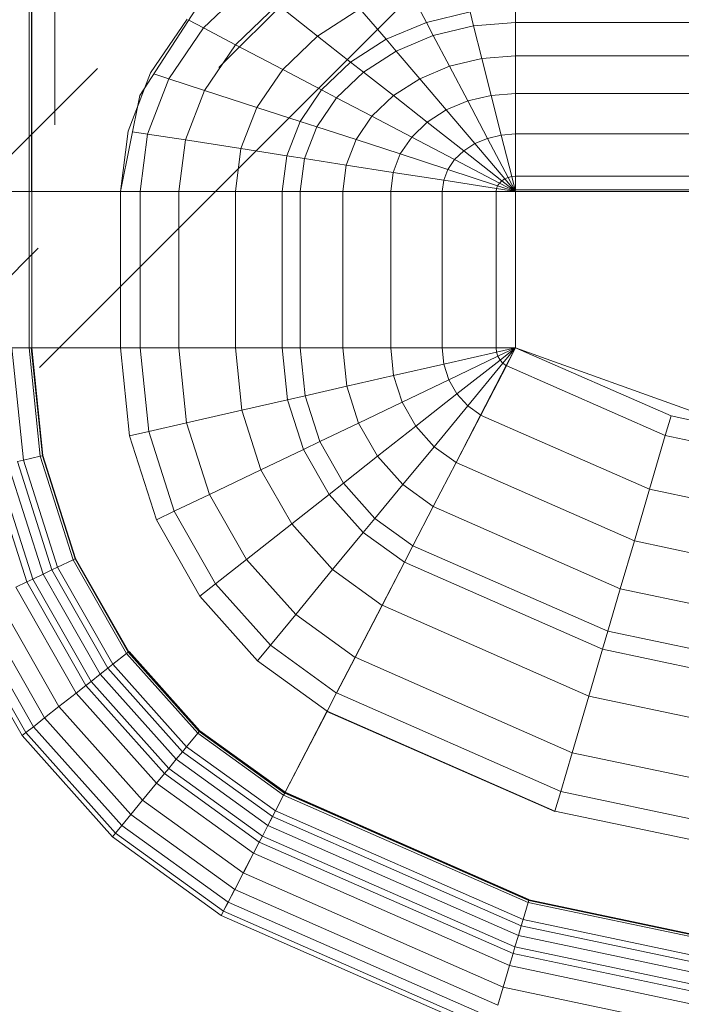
# Model space of a CAD drawing. Header units: millimetres. Extents: x -121 to 21848, y 1231 to 38988.
# Tile 53 of 70: x 14649 to 14844, y 36406 to 36695. Entities that reach past the tile are written whole.
import ezdxf

# ---------------------------------------------------------------- set-up
doc = ezdxf.new("R2010")
doc.units = ezdxf.units.MM
doc.linetypes.add('ADSK_Штриховая_ш3 п1_5', pattern=[225, 150, -75])
for name, color, linetype, lineweight in [('A-____-____-DIMS', 211, 'Continuous', 9), ('A-____-____-DIMS-50', 211, 'Continuous', 9), ('A-DETL-____-MBND', 5, 'ADSK_Штриховая_ш3 п1_5', 20), ('M-EQPM-____-OTLN', 50, 'Continuous', 20), ('P-PIPE-____-IDEN', 2, 'Continuous', 20)]:
    doc.layers.add(name, color=color, linetype=linetype, lineweight=lineweight)
doc.styles.add('GOST Common_2', font='GOST_Common.ttf', dxfattribs={"width": 0.9, "height": 125})
doc.dimstyles.new('ADSK_Основной_2_5_мм', dxfattribs={"dimscale": 304.8, "dimtxt": 0.412449, "dimasz": 0.328084, "dimexe": 0.246063, "dimexo": 0.000807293, "dimgap": 0.049213, "dimtad": 1, "dimdec": 0, "dimlfac": 304.8, "dimdsep": 46, "dimtxsty": 'GOST Common_2', "dimblk1": 'OBLIQUE', "dimblk2": 'OBLIQUE', "dimsah": 1, "dimcen": 0.09, "dimdle": 0.246063, "dimazin": 2, "dimtfac": 1, "dimtdec": 4, "dimtix": 1, "dimtmove": 0, "dimatfit": 3, "dimfxl": 1, "dimtvp": 1, "dimtolj": 1, "dimtzin": 0, "dimlwd": 20, "dimlwe": 20, "dimarcsym": 2})

# ---------------------------------------------------------------- blocks, each defined once
blk = doc.blocks.new('Прямая форма - V line-609016-В_Этаж 01_Канализация')
at = {"layer": 'M-EQPM-____-OTLN', "color": 9}
for p, q in [((-261.6, 0), (-261.6, -183.27)), ((-260.87, -183.24), (-260.87, 0)), ((-260.84, 0), (-260.84, -183.27)), ((-196.74, -122.16), (-210.44, -135.26)), ((-150.29, -123.7), (-145.03, -133.65)), ((-212.64, -129.78), (-229.11, -155.13)), ((-188.7, -128.46), (-200.99, -140.21)), ((-188.7, -128.46), (-176.96, -137.68)), ((-164.5, -129.66), (-176.96, -137.68)), ((-164.5, -129.66), (-156.87, -138.61)), ((-118.83, -133.71), (-118.83, -129.56)), ((-118.83, -129.56), (-118.83, -133.71)), ((-225.96, -148.47), (-215.24, -132.74)), ((-132.18, -130.59), (-145.03, -133.65)), ((-132.18, -130.59), (-131.15, -134.66)), ((-210.44, -135.26), (-220.62, -150.2)), ((-214.73, -133.01), (-210.44, -135.26)), ((-210.44, -135.26), (-200.99, -140.21)), ((-145.03, -133.65), (-156.87, -138.61)), ((-145.03, -133.65), (-143.01, -137.48)), ((-131.15, -134.66), (-143.01, -137.48)), ((-118.83, -133.71), (-131.15, -134.66)), ((-131.15, -134.66), (-128.72, -144.27)), ((-14.47, -133.71), (-118.83, -133.71)), ((-118.83, -143.5), (-118.83, -133.71)), ((-118.83, -133.71), (-118.83, -143.5)), ((-176.96, -137.68), (-187.18, -147.45)), ((-176.96, -137.68), (-167.24, -145.29)), ((-156.87, -138.61), (-167.24, -145.29)), ((-156.87, -138.61), (-153.93, -142.06)), ((-143.01, -137.48), (-153.93, -142.06)), ((-143.01, -137.48), (-138.23, -146.53)), ((-200.99, -140.21), (-210.13, -153.61)), ((-200.99, -140.21), (-187.18, -147.45)), ((-153.93, -142.06), (-163.51, -148.22)), ((-153.93, -142.06), (-146.99, -150.2)), ((-128.72, -144.27), (-138.23, -146.53)), ((-118.83, -143.5), (-128.72, -144.27)), ((-128.72, -144.27), (-125.98, -155.06)), ((-13.23, -143.5), (-118.83, -143.5)), ((-118.83, -154.51), (-118.83, -143.5)), ((-118.83, -143.5), (-118.83, -154.51)), ((-167.24, -145.29), (-175.76, -153.43)), ((-167.24, -145.29), (-163.51, -148.22)), ((-138.23, -146.53), (-146.99, -150.2)), ((-138.23, -146.53), (-132.86, -156.7)), ((-232.55, -165.53), (-225.96, -148.47)), ((-224.98, -148.78), (-220.62, -150.2)), ((-187.18, -147.45), (-194.78, -158.6)), ((-187.18, -147.45), (-175.76, -153.43)), ((-163.51, -148.22), (-171.37, -155.74)), ((-163.51, -148.22), (-154.68, -155.15)), ((-227.69, -152.95), (-229.73, -158.23)), ((-220.62, -150.2), (-226.89, -166.41)), ((-220.62, -150.2), (-210.13, -153.61)), ((-146.99, -150.2), (-154.68, -155.15)), ((-146.99, -150.2), (-139.2, -159.35)), ((-229.11, -155.13), (-234.78, -183.24)), ((-210.13, -153.61), (-215.75, -168.15)), ((-210.13, -153.61), (-194.78, -158.6)), ((-175.76, -153.43), (-182.09, -162.72)), ((-171.37, -155.74), (-177.21, -164.3)), ((-175.76, -153.43), (-171.37, -155.74)), ((-171.37, -155.74), (-160.98, -161.18)), ((-154.68, -155.15), (-160.98, -161.18)), ((-154.68, -155.15), (-144.76, -162.93)), ((-125.98, -155.06), (-132.86, -156.7)), ((-118.83, -154.51), (-125.98, -155.06)), ((-125.98, -155.06), (-123.03, -166.71)), ((-11.83, -154.51), (-118.83, -154.51)), ((-118.83, -166.38), (-118.83, -154.51)), ((-118.83, -154.51), (-118.83, -166.38)), ((-194.78, -158.6), (-199.45, -170.69)), ((-194.78, -158.6), (-182.09, -162.72)), ((-132.86, -156.7), (-139.2, -159.35)), ((-132.86, -156.7), (-127.07, -167.67)), ((-160.98, -161.18), (-165.67, -168.05)), ((-160.98, -161.18), (-149.32, -167.29)), ((-139.2, -159.35), (-144.76, -162.93)), ((-139.2, -159.35), (-130.79, -169.23)), ((-182.09, -162.72), (-185.98, -172.79)), ((-182.09, -162.72), (-177.21, -164.3)), ((-177.21, -164.3), (-180.8, -173.6)), ((-177.21, -164.3), (-165.67, -168.05)), ((-144.76, -162.93), (-149.32, -167.29)), ((-144.76, -162.93), (-134.05, -171.33)), ((-234.78, -183.27), (-232.55, -165.53)), ((-231.25, -165.73), (-226.89, -166.41)), ((-226.89, -166.41), (-229.01, -183.27)), ((-226.89, -166.41), (-215.75, -168.15)), ((-149.32, -167.29), (-152.71, -172.26)), ((-149.32, -167.29), (-136.73, -173.89)), ((-123.03, -166.71), (-127.07, -167.67)), ((-118.83, -166.38), (-123.03, -166.71)), ((-123.03, -166.71), (-119.94, -178.86)), ((-9.11, -166.38), (-118.83, -166.38)), ((-118.83, -178.78), (-118.83, -166.38)), ((-118.83, -166.38), (-118.83, -178.78)), ((-215.75, -168.15), (-217.65, -183.27)), ((-215.75, -168.15), (-199.45, -170.69)), ((-165.67, -168.05), (-168.55, -175.51)), ((-165.67, -168.05), (-152.71, -172.26)), ((-130.79, -169.23), (-134.05, -171.33)), ((-127.07, -167.67), (-130.79, -169.23)), ((-130.79, -169.23), (-122.01, -179.53)), ((-127.07, -167.67), (-121.02, -179.12)), ((-199.45, -170.69), (-201.03, -183.27)), ((-199.45, -170.69), (-185.98, -172.79)), ((-185.98, -172.79), (-187.3, -183.27)), ((-185.98, -172.79), (-180.8, -173.6)), ((-152.71, -172.26), (-154.8, -177.66)), ((-152.71, -172.26), (-138.72, -176.81)), ((-134.05, -171.33), (-136.73, -173.89)), ((-134.05, -171.33), (-122.88, -180.09)), ((-180.8, -173.6), (-182.02, -183.27)), ((-180.8, -173.6), (-168.55, -175.51)), ((-168.55, -175.51), (-169.53, -183.27)), ((-168.55, -175.51), (-154.8, -177.66)), ((-136.73, -173.89), (-138.72, -176.81)), ((-136.73, -173.89), (-123.59, -180.77)), ((-154.8, -177.66), (-155.5, -183.27)), ((-154.8, -177.66), (-139.94, -179.98)), ((-138.72, -176.81), (-139.94, -179.98)), ((-138.72, -176.81), (-124.12, -181.55)), ((-119.94, -178.86), (-121.02, -179.12)), ((-118.83, -178.78), (-119.94, -178.86)), ((-119.94, -178.86), (-118.83, -183.27)), ((118.83, -178.78), (-118.83, -178.78)), ((-118.83, -182.73), (-118.83, -178.78)), ((-118.83, -178.78), (-118.83, -182.73)), ((-139.94, -179.98), (-140.36, -183.27)), ((-139.94, -179.98), (-124.45, -182.4)), ((-124.12, -181.55), (-124.45, -182.4)), ((-123.59, -180.77), (-124.12, -181.55)), ((-124.12, -181.55), (-118.83, -183.27)), ((-122.88, -180.09), (-123.59, -180.77)), ((-123.59, -180.77), (-118.83, -183.27)), ((-122.01, -179.53), (-122.88, -180.09)), ((-122.88, -180.09), (-118.83, -183.27)), ((-121.02, -179.12), (-122.01, -179.53)), ((-122.01, -179.53), (-118.83, -183.27)), ((-121.02, -179.12), (-118.83, -183.27)), ((-261.6, -183.27), (-266.64, -183.27)), ((-266.64, -183.27), (-261.6, -183.27)), ((-260.87, -183.27), (-261.6, -183.27)), ((-261.6, -183.27), (-261.6, -229.09)), ((-261.6, -183.27), (-260.87, -183.27)), ((-234.78, -183.24), (-260.84, -183.24)), ((-260.84, -183.27), (-260.84, -229.09)), ((-260.84, -183.27), (-234.78, -183.27)), ((-234.78, -183.27), (-234.78, -229.09)), ((-234.78, -183.27), (-229.01, -183.27)), ((-229.01, -183.27), (-234.78, -183.27)), ((-229.01, -183.27), (-229.01, -229.09)), ((-229.01, -183.27), (-217.65, -183.27)), ((-217.65, -183.27), (-229.01, -183.27)), ((-217.65, -183.27), (-217.65, -229.09)), ((-217.65, -183.27), (-201.03, -183.27)), ((-201.03, -183.27), (-217.65, -183.27)), ((-201.03, -183.27), (-201.03, -229.09)), ((-201.03, -183.27), (-187.3, -183.27)), ((-187.3, -183.27), (-201.03, -183.27)), ((-187.3, -183.27), (-187.3, -229.09)), ((-187.3, -183.27), (-182.02, -183.27)), ((-182.02, -183.27), (-187.3, -183.27)), ((-182.02, -183.27), (-182.02, -229.09)), ((-182.02, -183.27), (-169.53, -183.27)), ((-169.53, -183.27), (-182.02, -183.27)), ((-169.53, -183.27), (-169.53, -229.09)), ((-169.53, -183.27), (-155.5, -183.27)), ((-155.5, -183.27), (-169.53, -183.27)), ((-155.5, -183.27), (-155.5, -229.09)), ((-155.5, -183.27), (-140.36, -183.27)), ((-140.36, -183.27), (-155.5, -183.27)), ((-140.36, -183.27), (-140.36, -229.09)), ((-140.36, -183.27), (-124.56, -183.27)), ((-124.56, -183.27), (-140.36, -183.27)), ((-124.45, -182.4), (-124.56, -183.27)), ((-124.56, -183.27), (-124.56, -229.09)), ((-124.56, -183.27), (-118.83, -183.27)), ((-118.83, -183.27), (-124.56, -183.27)), ((-124.45, -182.4), (-118.83, -183.27)), ((-118.83, -182.73), (-5.2, -182.73)), ((-118.83, -229.07), (-118.83, -183.27)), ((-7.32, -183.27), (-118.83, -183.27)), ((-118.83, -183.27), (-118.83, -229.07)), ((-261.6, -229.09), (-266.64, -229.09)), ((-266.64, -229.09), (-263.25, -262.03)), ((-266.64, -229.09), (-261.6, -229.09)), ((-266.64, -229.09), (-263.25, -262.03)), ((-261.6, -229.09), (-258.32, -260.9)), ((-261.6, -229.09), (-260.97, -229.09)), ((-261.6, -229.09), (-258.32, -260.9)), ((-260.97, -229.09), (-257.71, -260.76)), ((-260.97, -229.09), (-260.84, -229.09)), ((-260.97, -229.09), (-257.71, -260.76)), ((-234.78, -229.09), (-260.84, -229.09)), ((-260.71, -229.09), (-260.84, -229.09)), ((-257.58, -260.73), (-260.84, -229.09)), ((-260.84, -229.09), (-257.58, -260.73)), ((-234.91, -229.09), (-260.71, -229.09)), ((-234.91, -229.09), (-234.78, -229.09)), ((-229.01, -229.09), (-234.78, -229.09)), ((-234.78, -229.09), (-229.01, -229.09)), ((-234.78, -229.09), (-232.12, -254.93)), ((-232.12, -254.93), (-234.78, -229.09)), ((-217.65, -229.09), (-229.01, -229.09)), ((-229.01, -229.09), (-226.48, -253.64)), ((-229.01, -229.09), (-217.65, -229.09)), ((-229.01, -229.09), (-226.48, -253.64)), ((-201.03, -229.09), (-217.65, -229.09)), ((-217.65, -229.09), (-215.38, -251.11)), ((-217.65, -229.09), (-201.03, -229.09)), ((-217.65, -229.09), (-215.38, -251.11)), ((-187.3, -229.09), (-201.03, -229.09)), ((-201.03, -229.09), (-199.15, -247.41)), ((-201.03, -229.09), (-187.3, -229.09)), ((-201.03, -229.09), (-199.15, -247.41)), ((-182.02, -229.09), (-187.3, -229.09)), ((-187.3, -229.09), (-185.73, -244.35)), ((-187.3, -229.09), (-182.02, -229.09)), ((-187.3, -229.09), (-185.73, -244.35)), ((-169.53, -229.09), (-182.02, -229.09)), ((-182.02, -229.09), (-180.56, -243.17)), ((-182.02, -229.09), (-169.53, -229.09)), ((-182.02, -229.09), (-180.56, -243.17)), ((-155.5, -229.09), (-169.53, -229.09)), ((-169.53, -229.09), (-168.36, -240.39)), ((-169.53, -229.09), (-155.5, -229.09)), ((-169.53, -229.09), (-168.36, -240.39)), ((-140.36, -229.09), (-155.5, -229.09)), ((-155.5, -229.09), (-154.66, -237.26)), ((-155.5, -229.09), (-140.36, -229.09)), ((-155.5, -229.09), (-154.66, -237.26)), ((-124.56, -229.09), (-140.36, -229.09)), ((-140.36, -229.09), (-139.86, -233.89)), ((-140.36, -229.09), (-124.56, -229.09)), ((-140.36, -229.09), (-139.86, -233.89)), ((-139.86, -233.89), (-124.43, -230.37)), ((-139.86, -233.89), (-124.43, -230.37)), ((-118.83, -229.09), (-124.56, -229.09)), ((-118.83, -229.09), (-124.56, -229.09)), ((-124.56, -229.09), (-124.43, -230.37)), ((-124.56, -229.09), (-124.43, -230.37)), ((-118.83, -229.09), (-124.43, -230.37)), ((-118.83, -229.09), (-124.43, -230.37)), ((-124.43, -230.37), (-124.04, -231.59)), ((-124.43, -230.37), (-124.04, -231.59)), ((-118.83, -229.09), (-124.04, -231.59)), ((-118.83, -229.09), (-124.04, -231.59)), ((-118.83, -229.09), (-123.41, -232.69)), ((-118.83, -229.09), (-123.41, -232.69)), ((-118.83, -229.09), (-122.57, -233.63)), ((-118.83, -229.09), (-122.57, -233.63)), ((-121.57, -234.34), (-118.85, -229.09)), ((-118.83, -229.09), (-121.56, -234.36)), ((-118.83, -229.07), (-73.23, -249.09)), ((-49.02, -254.19), (-118.83, -229.09)), ((-154.66, -237.26), (-139.86, -233.89)), ((-154.66, -237.26), (-139.86, -233.89)), ((-139.86, -233.89), (-138.4, -238.46)), ((-139.86, -233.89), (-138.4, -238.46)), ((-138.4, -238.46), (-124.04, -231.59)), ((-138.4, -238.46), (-124.04, -231.59)), ((-136.04, -242.61), (-123.41, -232.69)), ((-136.04, -242.61), (-123.41, -232.69)), ((-132.89, -246.14), (-122.57, -233.63)), ((-132.89, -246.14), (-122.57, -233.63)), ((-124.04, -231.59), (-123.41, -232.69)), ((-124.04, -231.59), (-123.41, -232.69)), ((-123.41, -232.69), (-122.57, -233.63)), ((-123.41, -232.69), (-122.57, -233.63)), ((-122.57, -233.63), (-121.56, -234.36)), ((-122.57, -233.63), (-121.56, -234.36)), ((-129.1, -248.85), (-121.57, -234.34)), ((-129.09, -248.88), (-121.56, -234.36)), ((-121.57, -234.34), (-74.91, -254.82)), ((-121.57, -234.34), (-74.91, -254.82)), ((-168.36, -240.39), (-154.66, -237.26)), ((-168.36, -240.39), (-154.66, -237.26)), ((-154.66, -237.26), (-152.17, -245.06)), ((-154.66, -237.26), (-152.17, -245.06)), ((-152.17, -245.06), (-138.4, -238.46)), ((-152.17, -245.06), (-138.4, -238.46)), ((-138.4, -238.46), (-136.04, -242.61)), ((-138.4, -238.46), (-136.04, -242.61)), ((-180.56, -243.17), (-168.36, -240.39)), ((-180.56, -243.17), (-168.36, -240.39)), ((-168.36, -240.39), (-164.92, -251.17)), ((-168.36, -240.39), (-164.92, -251.17)), ((-199.15, -247.41), (-185.73, -244.35)), ((-199.15, -247.41), (-185.73, -244.35)), ((-185.73, -244.35), (-180.56, -243.17)), ((-185.73, -244.35), (-180.56, -243.17)), ((-185.73, -244.35), (-181.08, -258.9)), ((-185.73, -244.35), (-181.08, -258.9)), ((-180.56, -243.17), (-176.28, -256.6)), ((-180.56, -243.17), (-176.28, -256.6)), ((-164.92, -251.17), (-152.17, -245.06)), ((-164.92, -251.17), (-152.17, -245.06)), ((-152.17, -245.06), (-148.15, -252.12)), ((-152.17, -245.06), (-148.15, -252.12)), ((-148.15, -252.12), (-136.04, -242.61)), ((-148.15, -252.12), (-136.04, -242.61)), ((-136.04, -242.61), (-132.89, -246.14)), ((-136.04, -242.61), (-132.89, -246.14)), ((-215.38, -251.11), (-199.15, -247.41)), ((-215.38, -251.11), (-199.15, -247.41)), ((-199.15, -247.41), (-193.57, -264.88)), ((-199.15, -247.41), (-193.57, -264.88)), ((-142.78, -258.12), (-132.89, -246.14)), ((-142.78, -258.12), (-132.89, -246.14)), ((-132.89, -246.14), (-129.09, -248.88)), ((-132.89, -246.14), (-129.09, -248.88)), ((-226.48, -253.64), (-215.38, -251.11)), ((-226.48, -253.64), (-215.38, -251.11)), ((-215.38, -251.11), (-208.67, -272.12)), ((-215.38, -251.11), (-208.67, -272.12)), ((-176.28, -256.6), (-164.92, -251.17)), ((-176.28, -256.6), (-164.92, -251.17)), ((-164.92, -251.17), (-159.36, -260.93)), ((-164.92, -251.17), (-159.36, -260.93)), ((-136.32, -262.77), (-129.1, -248.85)), ((-136.31, -262.79), (-129.09, -248.88)), ((-129.1, -248.85), (-79.55, -270.61)), ((-129.1, -248.85), (-79.55, -270.61)), ((-74.91, -254.82), (-73.23, -249.09)), ((-74.91, -254.82), (-73.23, -249.09)), ((-73.23, -249.09), (-24.73, -259.3)), ((-232.12, -254.93), (-226.48, -253.64)), ((-232.12, -254.93), (-226.48, -253.64)), ((-226.48, -253.64), (-219, -277.06)), ((-226.48, -253.64), (-219, -277.06)), ((-159.36, -260.93), (-148.15, -252.12)), ((-159.36, -260.93), (-148.15, -252.12)), ((-148.15, -252.12), (-142.78, -258.12)), ((-148.15, -252.12), (-142.78, -258.12)), ((-232.12, -254.93), (-224.25, -279.58)), ((-224.25, -279.58), (-232.12, -254.93)), ((-181.08, -258.9), (-176.28, -256.6)), ((-181.08, -258.9), (-176.28, -256.6)), ((-176.28, -256.6), (-169.35, -268.77)), ((-176.28, -256.6), (-169.35, -268.77)), ((-79.55, -270.61), (-74.91, -254.82)), ((-79.55, -270.61), (-74.91, -254.82)), ((-74.91, -254.82), (-25.3, -265.27)), ((-74.91, -254.82), (-25.3, -265.27)), ((-193.57, -264.88), (-181.08, -258.9)), ((-193.57, -264.88), (-181.08, -258.9)), ((-181.08, -258.9), (-173.57, -272.09)), ((-181.08, -258.9), (-173.57, -272.09)), ((-151.94, -269.23), (-142.78, -258.12)), ((-151.94, -269.23), (-142.78, -258.12)), ((-142.78, -258.12), (-136.31, -262.79)), ((-142.78, -258.12), (-136.31, -262.79)), ((-265.04, -262.43), (-263.25, -262.03)), ((-265.04, -262.43), (-263.25, -262.03)), ((-265.04, -262.43), (-254.88, -294.24)), ((-265.04, -262.43), (-254.88, -294.24)), ((-263.25, -262.03), (-258.32, -260.9)), ((-263.25, -262.03), (-258.32, -260.9)), ((-263.25, -262.03), (-253.22, -293.45)), ((-263.25, -262.03), (-253.22, -293.45)), ((-258.32, -260.9), (-257.71, -260.76)), ((-258.32, -260.9), (-257.71, -260.76)), ((-258.32, -260.9), (-248.63, -291.25)), ((-258.32, -260.9), (-248.63, -291.25)), ((-257.71, -260.76), (-257.58, -260.73)), ((-257.71, -260.76), (-257.58, -260.73)), ((-257.71, -260.76), (-248.06, -290.98)), ((-257.71, -260.76), (-248.06, -290.98)), ((-247.94, -290.92), (-257.58, -260.73)), ((-257.58, -260.73), (-247.94, -290.92)), ((-169.35, -268.77), (-159.36, -260.93)), ((-169.35, -268.77), (-159.36, -260.93)), ((-159.36, -260.93), (-151.94, -269.23)), ((-159.36, -260.93), (-151.94, -269.23)), ((-143.01, -275.66), (-136.32, -262.77)), ((-136.32, -262.77), (-84, -285.74)), ((-136.32, -262.77), (-84, -285.74)), ((-272.96, -264.24), (-262.26, -297.78)), ((-272.96, -264.24), (-262.26, -297.78)), ((-271.1, -263.82), (-260.52, -296.94)), ((-271.1, -263.82), (-260.52, -296.94)), ((-267.8, -263.06), (-257.45, -295.47)), ((-267.8, -263.06), (-257.45, -295.47)), ((-208.67, -272.12), (-193.57, -264.88)), ((-208.67, -272.12), (-193.57, -264.88)), ((-193.57, -264.88), (-184.55, -280.71)), ((-193.57, -264.88), (-184.55, -280.71)), ((-143, -275.69), (-136.31, -262.79)), ((-173.57, -272.09), (-169.35, -268.77)), ((-173.57, -272.09), (-169.35, -268.77)), ((-169.35, -268.77), (-160.1, -279.12)), ((-169.35, -268.77), (-160.1, -279.12)), ((-160.1, -279.12), (-151.94, -269.23)), ((-160.1, -279.12), (-151.94, -269.23)), ((-151.94, -269.23), (-143, -275.69)), ((-151.94, -269.23), (-143, -275.69)), ((-84, -285.74), (-79.55, -270.61)), ((-84, -285.74), (-79.55, -270.61)), ((-79.55, -270.61), (-26.87, -281.7)), ((-79.55, -270.61), (-26.87, -281.7)), ((-219, -277.06), (-208.67, -272.12)), ((-219, -277.06), (-208.67, -272.12)), ((-208.67, -272.12), (-197.84, -291.15)), ((-208.67, -272.12), (-197.84, -291.15)), ((-184.55, -280.71), (-173.57, -272.09)), ((-184.55, -280.71), (-173.57, -272.09)), ((-173.57, -272.09), (-163.55, -283.3)), ((-173.57, -272.09), (-163.55, -283.3)), ((-224.25, -279.58), (-219, -277.06)), ((-224.25, -279.58), (-219, -277.06)), ((-219, -277.06), (-206.92, -298.28)), ((-219, -277.06), (-206.92, -298.28)), ((-148.97, -287.14), (-143.01, -275.66)), ((-148.95, -287.16), (-143, -275.69)), ((-143.01, -275.66), (-88.12, -299.76)), ((-143.01, -275.66), (-88.12, -299.76)), ((-224.25, -279.58), (-211.54, -301.9)), ((-211.54, -301.9), (-224.25, -279.58)), ((-163.55, -283.3), (-160.1, -279.12)), ((-163.55, -283.3), (-160.1, -279.12)), ((-160.1, -279.12), (-148.95, -287.16)), ((-160.1, -279.12), (-148.95, -287.16)), ((-197.84, -291.15), (-184.55, -280.71)), ((-197.84, -291.15), (-184.55, -280.71)), ((-184.55, -280.71), (-172.52, -294.17)), ((-184.55, -280.71), (-172.52, -294.17)), ((-172.52, -294.17), (-163.55, -283.3)), ((-172.52, -294.17), (-163.55, -283.3)), ((-163.55, -283.3), (-151.47, -292.02)), ((-163.55, -283.3), (-151.47, -292.02)), ((-88.12, -299.76), (-84, -285.74)), ((-88.12, -299.76), (-84, -285.74)), ((-84, -285.74), (-28.37, -297.46)), ((-84, -285.74), (-28.37, -297.46)), ((-151.49, -291.99), (-148.97, -287.14)), ((-151.47, -292.02), (-148.95, -287.16)), ((-148.97, -287.14), (-91.79, -312.24)), ((-148.97, -287.14), (-91.79, -312.24)), ((-253.22, -293.45), (-248.63, -291.25)), ((-253.22, -293.45), (-248.63, -291.25)), ((-248.63, -291.25), (-248.06, -290.98)), ((-248.63, -291.25), (-248.06, -290.98)), ((-248.63, -291.25), (-232.98, -318.74)), ((-248.63, -291.25), (-232.98, -318.74)), ((-248.06, -290.98), (-247.94, -290.92)), ((-248.06, -290.98), (-247.94, -290.92)), ((-248.06, -290.98), (-232.48, -318.35)), ((-248.06, -290.98), (-232.48, -318.35)), ((-247.94, -290.92), (-232.37, -318.27)), ((-247.94, -290.92), (-232.37, -318.27)), ((-206.92, -298.28), (-197.84, -291.15)), ((-206.92, -298.28), (-197.84, -291.15)), ((-197.84, -291.15), (-183.37, -307.32)), ((-197.84, -291.15), (-183.37, -307.32)), ((-257.45, -295.47), (-254.88, -294.24)), ((-257.45, -295.47), (-254.88, -294.24)), ((-254.88, -294.24), (-253.22, -293.45)), ((-254.88, -294.24), (-253.22, -293.45)), ((-254.88, -294.24), (-238.47, -323.06)), ((-254.88, -294.24), (-238.47, -323.06)), ((-253.22, -293.45), (-237.01, -321.91)), ((-253.22, -293.45), (-237.01, -321.91)), ((-183.37, -307.32), (-172.52, -294.17)), ((-183.37, -307.32), (-172.52, -294.17)), ((-172.52, -294.17), (-158.02, -304.64)), ((-172.52, -294.17), (-158.02, -304.64)), ((-158.03, -304.61), (-151.49, -291.99)), ((-158.02, -304.64), (-151.47, -292.02)), ((-151.49, -291.99), (-93.35, -317.52)), ((-151.49, -291.99), (-93.35, -317.52)), ((-262.26, -297.78), (-260.52, -296.94)), ((-262.26, -297.78), (-260.52, -296.94)), ((-260.52, -296.94), (-257.45, -295.47)), ((-260.52, -296.94), (-257.45, -295.47)), ((-260.52, -296.94), (-243.43, -326.96)), ((-260.52, -296.94), (-243.43, -326.96)), ((-257.45, -295.47), (-240.73, -324.84)), ((-257.45, -295.47), (-240.73, -324.84)), ((-265.5, -299.33), (-262.26, -297.78)), ((-265.5, -299.33), (-262.26, -297.78)), ((-265.5, -299.33), (-247.81, -330.39)), ((-265.5, -299.33), (-247.81, -330.39)), ((-262.26, -297.78), (-244.96, -328.16)), ((-262.26, -297.78), (-244.96, -328.16)), ((-211.54, -301.9), (-206.92, -298.28)), ((-211.54, -301.9), (-206.92, -298.28)), ((-206.92, -298.28), (-190.79, -316.32)), ((-206.92, -298.28), (-190.79, -316.32)), ((-91.79, -312.24), (-88.12, -299.76)), ((-91.79, -312.24), (-88.12, -299.76)), ((-88.12, -299.76), (-29.77, -312.05)), ((-88.12, -299.76), (-29.77, -312.05)), ((-271.23, -302.07), (-252.85, -334.35)), ((-271.23, -302.07), (-252.85, -334.35)), ((-211.54, -301.9), (-194.56, -320.89)), ((-194.56, -320.89), (-211.54, -301.9)), ((-276.02, -304.37), (-257.07, -337.66)), ((-276.02, -304.37), (-257.07, -337.66)), ((-165.95, -319.88), (-158.03, -304.61)), ((-165.94, -319.91), (-158.02, -304.64)), ((-158.03, -304.61), (-97.38, -331.24)), ((-158.03, -304.61), (-97.38, -331.24)), ((-283.54, -307.97), (-263.67, -342.85)), ((-283.54, -307.97), (-263.67, -342.85)), ((-282.27, -307.36), (-262.56, -341.98)), ((-282.27, -307.36), (-262.56, -341.98)), ((-279.74, -306.15), (-260.34, -340.23)), ((-279.74, -306.15), (-260.34, -340.23)), ((-190.79, -316.32), (-183.37, -307.32)), ((-190.79, -316.32), (-183.37, -307.32)), ((-183.37, -307.32), (-165.94, -319.91)), ((-183.37, -307.32), (-165.94, -319.91)), ((-93.35, -317.52), (-91.79, -312.24)), ((-93.35, -317.52), (-91.79, -312.24)), ((-91.79, -312.24), (-31, -325.04)), ((-91.79, -312.24), (-31, -325.04)), ((-194.56, -320.89), (-190.79, -316.32)), ((-194.56, -320.89), (-190.79, -316.32)), ((-190.79, -316.32), (-171.36, -330.35)), ((-190.79, -316.32), (-171.36, -330.35)), ((-97.38, -331.24), (-93.35, -317.52)), ((-97.38, -331.24), (-93.35, -317.52)), ((-93.35, -317.52), (-31.53, -330.54)), ((-93.35, -317.52), (-31.53, -330.54)), ((-237.01, -321.91), (-232.98, -318.74)), ((-237.01, -321.91), (-232.98, -318.74)), ((-232.98, -318.74), (-232.48, -318.35)), ((-232.98, -318.74), (-232.48, -318.35)), ((-232.98, -318.74), (-212.08, -342.12)), ((-232.98, -318.74), (-212.08, -342.12)), ((-232.48, -318.35), (-232.37, -318.27)), ((-232.48, -318.35), (-232.37, -318.27)), ((-232.48, -318.35), (-211.67, -341.62)), ((-232.48, -318.35), (-211.67, -341.62)), ((-232.27, -318.19), (-232.37, -318.27)), ((-232.37, -318.27), (-232.27, -318.19)), ((-232.37, -318.27), (-211.59, -341.52)), ((-232.37, -318.27), (-211.59, -341.52)), ((-211.5, -341.42), (-232.27, -318.19)), ((-232.27, -318.19), (-211.5, -341.42)), ((-171.37, -330.33), (-165.95, -319.88)), ((-171.36, -330.35), (-165.94, -319.91)), ((-165.95, -319.88), (-102.26, -347.85)), ((-165.95, -319.88), (-102.26, -347.85)), ((-240.73, -324.84), (-238.47, -323.06)), ((-240.73, -324.84), (-238.47, -323.06)), ((-238.47, -323.06), (-237.01, -321.91)), ((-238.47, -323.06), (-237.01, -321.91)), ((-238.47, -323.06), (-216.57, -347.56)), ((-238.47, -323.06), (-216.57, -347.56)), ((-237.01, -321.91), (-215.37, -346.11)), ((-237.01, -321.91), (-215.37, -346.11)), ((-194.56, -320.89), (-174.11, -335.65)), ((-194.56, -320.89), (-174.11, -335.65)), ((-243.43, -326.96), (-240.73, -324.84)), ((-243.43, -326.96), (-240.73, -324.84)), ((-240.73, -324.84), (-218.42, -349.8)), ((-240.73, -324.84), (-218.42, -349.8)), ((-247.81, -330.39), (-244.96, -328.16)), ((-247.81, -330.39), (-244.96, -328.16)), ((-244.96, -328.16), (-243.43, -326.96)), ((-244.96, -328.16), (-243.43, -326.96)), ((-244.96, -328.16), (-221.87, -353.98)), ((-244.96, -328.16), (-221.87, -353.98)), ((-243.43, -326.96), (-220.62, -352.47)), ((-243.43, -326.96), (-220.62, -352.47)), ((-252.85, -334.35), (-247.81, -330.39)), ((-252.85, -334.35), (-247.81, -330.39)), ((-247.81, -330.39), (-224.2, -356.81)), ((-247.81, -330.39), (-224.2, -356.81)), ((-174.12, -335.63), (-171.37, -330.33)), ((-171.37, -330.33), (-105.6, -359.2)), ((-171.37, -330.33), (-105.6, -359.2)), ((-102.26, -347.85), (-97.38, -331.24)), ((-102.26, -347.85), (-97.38, -331.24)), ((-97.38, -331.24), (-32.89, -344.83)), ((-97.38, -331.24), (-32.89, -344.83)), ((-257.07, -337.66), (-252.85, -334.35)), ((-257.07, -337.66), (-252.85, -334.35)), ((-252.85, -334.35), (-228.31, -361.79)), ((-252.85, -334.35), (-228.31, -361.79)), ((-260.34, -340.23), (-257.07, -337.66)), ((-260.34, -340.23), (-257.07, -337.66)), ((-257.07, -337.66), (-231.76, -365.97)), ((-257.07, -337.66), (-231.76, -365.97)), ((-186.5, -359.48), (-174.19, -335.75)), ((-174.17, -335.77), (-186.47, -359.48)), ((-174.19, -335.75), (-174.12, -335.63)), ((-107.33, -365.1), (-174.19, -335.75)), ((-174.19, -335.75), (-107.33, -365.1)), ((-174.17, -335.77), (-174.11, -335.65)), ((-174.12, -335.63), (-107.3, -364.97)), ((-174.12, -335.63), (-107.3, -364.97)), ((-262.56, -341.98), (-260.34, -340.23)), ((-262.56, -341.98), (-260.34, -340.23)), ((-260.34, -340.23), (-234.43, -369.21)), ((-260.34, -340.23), (-234.43, -369.21)), ((-263.67, -342.85), (-262.56, -341.98)), ((-263.67, -342.85), (-262.56, -341.98)), ((-263.67, -342.85), (-237.16, -372.51)), ((-263.67, -342.85), (-237.16, -372.51)), ((-262.56, -341.98), (-236.25, -371.41)), ((-262.56, -341.98), (-236.25, -371.41)), ((-215.37, -346.11), (-212.08, -342.12)), ((-215.37, -346.11), (-212.08, -342.12)), ((-212.08, -342.12), (-211.67, -341.62)), ((-212.08, -342.12), (-211.67, -341.62)), ((-212.08, -342.12), (-186.91, -360.29)), ((-212.08, -342.12), (-186.91, -360.29)), ((-211.67, -341.62), (-211.59, -341.52)), ((-211.67, -341.62), (-211.59, -341.52)), ((-211.67, -341.62), (-186.62, -359.7)), ((-211.67, -341.62), (-186.62, -359.7)), ((-211.59, -341.52), (-211.5, -341.42)), ((-211.59, -341.52), (-211.5, -341.42)), ((-211.59, -341.52), (-186.56, -359.58)), ((-211.59, -341.52), (-186.56, -359.58)), ((-211.5, -341.42), (-186.47, -359.48)), ((-211.5, -341.42), (-186.47, -359.48)), ((-216.57, -347.56), (-215.37, -346.11)), ((-216.57, -347.56), (-215.37, -346.11)), ((-215.37, -346.11), (-189.31, -364.92)), ((-215.37, -346.11), (-189.31, -364.92)), ((-218.42, -349.8), (-216.57, -347.56)), ((-218.42, -349.8), (-216.57, -347.56)), ((-216.57, -347.56), (-190.19, -366.61)), ((-216.57, -347.56), (-190.19, -366.61)), ((-105.6, -359.2), (-102.26, -347.85)), ((-105.6, -359.2), (-102.26, -347.85)), ((-102.26, -347.85), (-34.54, -362.11)), ((-102.26, -347.85), (-34.54, -362.11)), ((-220.62, -352.47), (-218.42, -349.8)), ((-220.62, -352.47), (-218.42, -349.8)), ((-218.42, -349.8), (-191.53, -369.2)), ((-218.42, -349.8), (-191.53, -369.2)), ((-224.2, -356.81), (-221.87, -353.98)), ((-224.2, -356.81), (-221.87, -353.98)), ((-221.87, -353.98), (-220.62, -352.47)), ((-221.87, -353.98), (-220.62, -352.47)), ((-221.87, -353.98), (-194.04, -374.07)), ((-221.87, -353.98), (-194.04, -374.07)), ((-220.62, -352.47), (-193.14, -372.31)), ((-220.62, -352.47), (-193.14, -372.31)), ((-228.31, -361.79), (-224.2, -356.81)), ((-228.31, -361.79), (-224.2, -356.81)), ((-224.2, -356.81), (-195.76, -377.34)), ((-224.2, -356.81), (-195.76, -377.34)), ((-189.31, -364.91), (-186.91, -360.27)), ((-189.3, -364.93), (-186.9, -360.3)), ((-186.91, -360.27), (-186.62, -359.72)), ((-186.9, -360.3), (-186.6, -359.72)), ((-186.9, -360.28), (-115.17, -391.77)), ((-186.9, -360.28), (-115.17, -391.77)), ((-186.62, -359.72), (-186.56, -359.6)), ((-186.6, -359.72), (-186.54, -359.6)), ((-186.6, -359.73), (-115, -391.17)), ((-186.6, -359.73), (-115, -391.17)), ((-186.56, -359.6), (-186.5, -359.48)), ((-186.54, -359.6), (-186.47, -359.48)), ((-186.54, -359.61), (-114.96, -391.04)), ((-186.54, -359.61), (-114.96, -391.04)), ((-114.92, -390.91), (-186.5, -359.48)), ((-186.5, -359.48), (-114.92, -390.91)), ((-107.3, -364.97), (-105.6, -359.2)), ((-107.3, -364.97), (-105.6, -359.2)), ((-105.6, -359.2), (-35.67, -373.93)), ((-105.6, -359.2), (-35.67, -373.93)), ((-231.76, -365.97), (-228.31, -361.79)), ((-231.76, -365.97), (-228.31, -361.79)), ((-228.31, -361.79), (-198.76, -383.13)), ((-228.31, -361.79), (-198.76, -383.13)), ((-234.43, -369.21), (-231.76, -365.97)), ((-234.43, -369.21), (-231.76, -365.97)), ((-231.76, -365.97), (-201.27, -387.98)), ((-231.76, -365.97), (-201.27, -387.98)), ((-191.53, -369.19), (-190.19, -366.59)), ((-191.52, -369.21), (-190.17, -366.62)), ((-190.19, -366.59), (-189.31, -364.91)), ((-190.17, -366.62), (-189.3, -364.93)), ((-190.17, -366.6), (-117.19, -398.64)), ((-190.17, -366.6), (-117.19, -398.64)), ((-189.3, -364.91), (-116.66, -396.81)), ((-189.3, -364.91), (-116.66, -396.81)), ((-107.33, -365.1), (-107.3, -364.97)), ((-107.33, -365.1), (-107.3, -364.97)), ((-107.3, -364.97), (-36.24, -379.93)), ((-36.24, -379.93), (-107.3, -364.97)), ((-236.25, -371.41), (-234.43, -369.21)), ((-236.25, -371.41), (-234.43, -369.21)), ((-234.43, -369.21), (-203.22, -391.74)), ((-234.43, -369.21), (-203.22, -391.74)), ((-193.14, -372.29), (-191.53, -369.19)), ((-193.13, -372.32), (-191.52, -369.21)), ((-191.52, -369.2), (-118.02, -401.46)), ((-191.52, -369.2), (-118.02, -401.46)), ((-237.16, -372.51), (-236.25, -371.41)), ((-237.16, -372.51), (-236.25, -371.41)), ((-237.16, -372.51), (-205.2, -395.58)), ((-237.16, -372.51), (-205.2, -395.58)), ((-236.25, -371.41), (-204.55, -394.29)), ((-236.25, -371.41), (-204.55, -394.29)), ((-194.06, -374.05), (-193.14, -372.29)), ((-194.04, -374.07), (-193.13, -372.32)), ((-193.13, -372.3), (-119.02, -404.84)), ((-193.13, -372.3), (-119.02, -404.84)), ((-195.76, -377.33), (-194.06, -374.05)), ((-195.73, -377.33), (-194.04, -374.07)), ((-194.04, -374.05), (-119.58, -406.75)), ((-194.04, -374.05), (-119.58, -406.75)), ((-198.76, -383.11), (-195.77, -377.35)), ((-198.73, -383.11), (-195.74, -377.35)), ((-195.74, -377.33), (-120.62, -410.31)), ((-195.74, -377.33), (-120.62, -410.31)), ((-201.27, -387.96), (-198.77, -383.14)), ((-201.25, -387.96), (-198.75, -383.14)), ((-198.75, -383.12), (-122.48, -416.6)), ((-198.75, -383.12), (-122.48, -416.6)), ((-203.22, -391.72), (-201.29, -387.99)), ((-203.2, -391.72), (-201.26, -387.99)), ((-201.26, -387.97), (-124.03, -421.88)), ((-201.26, -387.97), (-124.03, -421.88)), ((-204.55, -394.28), (-203.24, -391.75)), ((-204.53, -394.28), (-203.21, -391.75)), ((-203.21, -391.73), (-125.23, -425.96)), ((-203.21, -391.73), (-125.23, -425.96)), ((-116.66, -396.81), (-115.17, -391.77)), ((-116.66, -396.81), (-115.17, -391.77)), ((-115.17, -391.77), (-115, -391.17)), ((-115.17, -391.77), (-115, -391.17)), ((-115.17, -391.77), (-38.9, -407.83)), ((-115.17, -391.77), (-38.9, -407.83)), ((-115, -391.17), (-114.96, -391.04)), ((-115, -391.17), (-114.96, -391.04)), ((-115, -391.17), (-38.84, -407.21)), ((-115, -391.17), (-38.84, -407.21)), ((-114.92, -390.91), (-114.96, -391.04)), ((-114.96, -391.04), (-114.92, -390.91)), ((-38.83, -407.07), (-114.96, -391.04)), ((-114.96, -391.04), (-38.83, -407.07)), ((-205.21, -395.56), (-126.45, -430.14)), ((-205.21, -395.56), (-126.45, -430.14)), ((-205.2, -395.58), (-204.54, -394.3)), ((-204.54, -394.29), (-126.04, -428.75)), ((-204.54, -394.29), (-126.04, -428.75)), ((-117.19, -398.64), (-116.66, -396.81)), ((-117.19, -398.64), (-116.66, -396.81)), ((-116.66, -396.81), (-39.4, -413.08)), ((-116.66, -396.81), (-39.4, -413.08)), ((-118.02, -401.46), (-117.19, -398.64)), ((-118.02, -401.46), (-117.19, -398.64)), ((-117.19, -398.64), (-39.58, -414.98)), ((-117.19, -398.64), (-39.58, -414.98)), ((-119.02, -404.84), (-118.02, -401.46)), ((-119.02, -404.84), (-118.02, -401.46)), ((-118.02, -401.46), (-39.86, -417.92)), ((-118.02, -401.46), (-39.86, -417.92)), ((-120.62, -410.31), (-119.58, -406.75)), ((-120.62, -410.31), (-119.58, -406.75)), ((-119.58, -406.75), (-119.02, -404.84)), ((-119.58, -406.75), (-119.02, -404.84)), ((-119.58, -406.75), (-40.39, -423.42)), ((-119.58, -406.75), (-40.39, -423.42)), ((-119.02, -404.84), (-40.2, -421.44)), ((-119.02, -404.84), (-40.2, -421.44)), ((-122.48, -416.6), (-120.62, -410.31)), ((-122.48, -416.6), (-120.62, -410.31)), ((-120.62, -410.31), (-40.74, -427.13)), ((-120.62, -410.31), (-40.74, -427.13)), ((-124.03, -421.88), (-122.48, -416.6)), ((-124.03, -421.88), (-122.48, -416.6)), ((-122.48, -416.6), (-41.37, -433.69)), ((-122.48, -416.6), (-41.37, -433.69))]:
    blk.add_line(p, q, dxfattribs=at)
blk = doc.blocks.new('Прямая форма - FU - 054-609017-В_Этаж 01_Канализация')
blk.add_blockref('Прямая форма - V line-609016-В_Этаж 01_Канализация', (0, 0))
blk = doc.blocks.new('V line_ifc_RVT-1-В_Этаж 01_Канализация')
at = {"layer": 'M-EQPM-____-OTLN', "color": 9, "lineweight": 20}
blk.add_blockref('Прямая форма - FU - 054-609017-В_Этаж 01_Канализация', (34669.08, 36827.63), dxfattribs=at)
blk = doc.blocks.new('DIMBLOCK3-В_Этаж 01_Канализация')
at = {"layer": 'A-____-____-DIMS-50', "lineweight": 20}
for p, q in [((14907.95, 36142.07), (14907.95, 36585.45)), ((14307.95, 36142.07), (14307.95, 36217.07)), ((14232.95, 36142.07), (14982.95, 36142.07)), ((14307.95, 36142.07), (14307.95, 36137.78)), ((14907.95, 36142.07), (14907.95, 36067.07))]:
    blk.add_line(p, q, dxfattribs=at)
at = {"layer": 'A-____-____-DIMS-50', "lineweight": 40}
for p, q in [((14307.95, 36142.07), (14357.95, 36192.07)), ((14907.95, 36142.07), (14957.95, 36192.07)), ((14307.95, 36142.07), (14257.95, 36092.07)), ((14907.95, 36142.07), (14857.95, 36092.07))]:
    blk.add_line(p, q, dxfattribs=at)
at = {"layer": 'A-____-____-DIMS-50', "color": 0, "lineweight": 20, "insert": (14489.69, 36320.43), "char_height": 125, "width": 283.8162, "attachment_point": 1, "line_spacing_factor": 1.022761, "style": 'GOST Common_2'}
blk.add_mtext('600', dxfattribs=at)
blk = doc.blocks.new('_Oblique')
at = {"color": 0, "linetype": 'ByBlock', "lineweight": -2}
blk.add_line((-0.5, -0.5), (0.5, 0.5), dxfattribs=at)

msp = doc.modelspace()

# ---------------------------------------------------------------- linework, layer by layer
at = {"layer": 'A-DETL-____-MBND', "color": 22}
for p, q in [((14831.3568, 36839.5667), (14460.7504, 36468.9598)), ((14496.1058, 36433.6045), (14866.7121, 36804.2114)), ((14813.9625, 36786.8171), (14513.0837, 36485.9378))]:
    msp.add_line(p, q, dxfattribs=at)
at = {"layer": 'P-PIPE-____-IDEN'}
msp.add_line((14659.7377, 36663.9208), (14659.7377, 37120.5705), dxfattribs=at)

# ---------------------------------------------------------------- block references
at = {"lineweight": 9}
msp.add_blockref('V line_ifc_RVT-1-В_Этаж 01_Канализация', (-19755.2921, 0), dxfattribs=at)

# ---------------------------------------------------------------- dimensions: what is measured, and where the dimension line sits
at = {"layer": 'A-____-____-DIMS', "lineweight": 20}
dim = msp.add_linear_dim(base=(14907.9482, 36142.0722), p1=(14307.9482, 36212.7829), p2=(14907.9482, 36660.4513), dimstyle='ADSK_Основной_2_5_мм', override={"dimpost": '<>', "dimfxl": 748.603402}, dxfattribs=at)
dim.commit()
dim.dimension.update_dxf_attribs({"geometry": 'DIMBLOCK3-В_Этаж 01_Канализация', "text_midpoint": (14607.9482, 36219.5722)})

doc.saveas('drawing.dxf')
